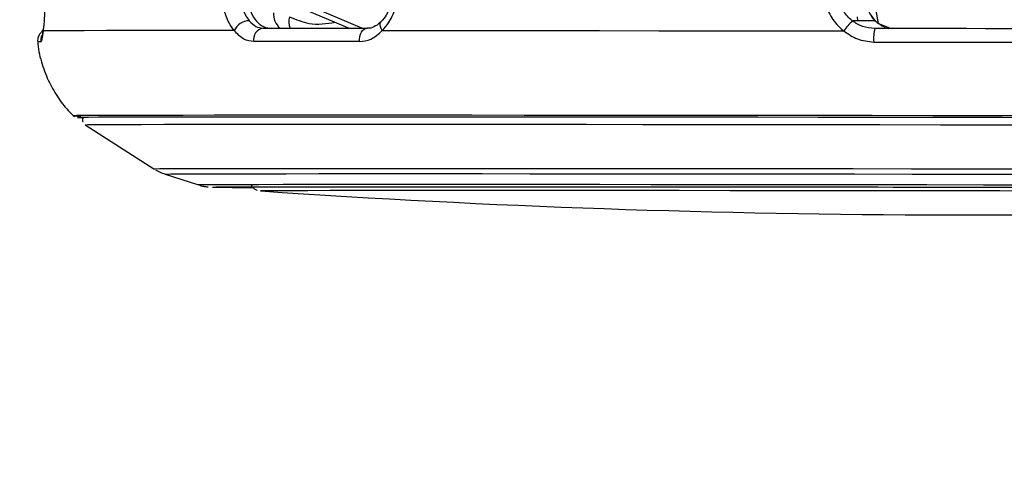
# Model space of a CAD drawing. Header units: millimetres. Extents: x 20 to 22981, y 40 to 19992.
# Tile 5 of 153: x 3897 to 4059, y 6363 to 6437. Entities that reach past the tile are written whole.
import ezdxf

# ---------------------------------------------------------------- set-up
doc = ezdxf.new("R2010")
doc.units = ezdxf.units.MM
doc.header["$LTSCALE"] = 2
doc.layers.add('COMPONENT_GEOMETRY', color=7, linetype='Continuous')
doc.styles.add('SLDTEXTSTYLE0', font='TXT', dxfattribs={"width": 0.75})
doc.dimstyles.new('SLDDIMSTYLE1', dxfattribs={"dimtxt": 100, "dimasz": 6.604, "dimexe": 0, "dimexo": 0.0625, "dimgap": 25, "dimtad": 0, "dimtih": 1, "dimtoh": 1, "dimdec": 1, "dimrnd": 1e-09, "dimzin": 12, "dimdsep": 46, "dimtxsty": 'SLDTEXTSTYLE0', "dimsah": 1, "dimcen": 0.09, "dimadec": 0, "dimazin": 3, "dimtfac": 1, "dimtdec": 1, "dimtofl": 0, "dimtmove": 0, "dimatfit": 3, "dimfxl": 1, "dimfrac": 2, "dimtolj": 1, "dimtzin": 12, "dimarcsym": 0})

# ---------------------------------------------------------------- blocks, each defined once
blk = doc.blocks.new('_D_4')
at = {"layer": 'COMPONENT_GEOMETRY', "color": 7}
for p, q in [((6756.77, 7959.49), (789.12, 7959.49)), ((795.47, 7959.49), (795.47, 5203.33)), ((595.4, 5183.02), (564.93, 5183.02)), ((564.93, 5183.02), (564.93, 5024.27)), ((995.54, 5183.02), (1026.01, 5183.02)), ((1026.01, 5183.02), (1026.01, 5024.27)), ((564.93, 5024.27), (595.4, 5024.27)), ((1026.01, 5024.27), (995.54, 5024.27)), ((795.47, 2118.49), (795.47, 4874.65)), ((6930.95, 2118.49), (789.12, 2118.49))]:
    blk.add_line(p, q, dxfattribs=at)
for points in [[(795.47, 7959.49), (794.45, 7952.89), (796.48, 7952.89)], [(795.47, 2118.49), (796.48, 2125.1), (794.45, 2125.1)]]:
    blk.add_solid(points, dxfattribs=at)
at = {"layer": 'COMPONENT_GEOMETRY', "color": 7, "char_height": 100, "attachment_point": 1, "style": 'SLDTEXTSTYLE0'}
for s, insert in [('9\'6.98"', (595.4, 5153.18)), ('2920.5mm', (467.27, 5003.56))]:
    blk.add_mtext(s, dxfattribs=dict(at, insert=insert))

msp = doc.modelspace()

# ---------------------------------------------------------------- linework, layer by layer
at = {"color": 7, "linetype": 'Continuous', "lineweight": 25}
for p, q in [((3936.35, 6442.2), (3951.42, 6435.83)), ((4038.4, 6436.6), (4037.49, 6441.63)), ((4035.03, 6437.08), (4034.96, 6437.67)), ((4038.63, 6436.49), (4039.04, 6436.18)), ((3908.03, 6419.96), (3919.33, 6412.72)), ((3921.16, 6411.85), (3926.49, 6410.11)), ((3936.84, 6409.08), (3936.87, 6409.08))]:
    msp.add_line(p, q, dxfattribs=at)
at = {"color": 8, "linetype": 'Continuous', "lineweight": 25}
for p, q in [((3953.47, 6435.83), (3940.39, 6441.41)), ((4035.03, 6437.08), (4037.83, 6437.07)), ((4038.4, 6436.6), (4040.48, 6435.76)), ((4039.08, 6436.26), (4038.4, 6436.6)), ((3948.19, 6421.51), (3947.08, 6421.51)), ((3949.4, 6421.51), (3948.19, 6421.51)), ((3928.97, 6409.71), (3928.97, 6409.72)), ((3936.84, 6409.08), (3936.84, 6409.08))]:
    msp.add_line(p, q, dxfattribs=at)
at = {"color": 7, "linetype": 'Continuous', "lineweight": 25, "flags": 128}
for points in [[(3937.26, 6435.83), (3939.24, 6435.83), (3941.27, 6435.83), (3943.35, 6435.83), (3945.47, 6435.83), (3947.63, 6435.83), (3949.84, 6435.83), (3952.09, 6435.83), (3954.38, 6435.83)], [(3953.09, 6433.62), (3953.09, 6434.04), (3953.14, 6434.45), (3953.25, 6434.83), (3953.41, 6435.17), (3953.61, 6435.45), (3953.85, 6435.66), (3954.11, 6435.79), (3954.38, 6435.83)], [(3901.1, 6435.38), (3901.11, 6435.7), (3901.11, 6435.73)], [(3932.53, 6435.44), (3926.36, 6435.43), (3920.78, 6435.43), (3915.82, 6435.42), (3911.51, 6435.42), (3907.87, 6435.41), (3904.91, 6435.4), (3902.65, 6435.39), (3901.1, 6435.38)], [(3956.83, 6435.44), (3965.19, 6435.43), (3973.97, 6435.43), (3983.11, 6435.42), (3992.57, 6435.42), (4002.31, 6435.41), (4012.28, 6435.4), (4022.43, 6435.39), (4032.71, 6435.38)], [(4062, 6435.73), (4058.97, 6435.74), (4055.95, 6435.74), (4052.92, 6435.75), (4049.89, 6435.75), (4046.86, 6435.76), (4043.84, 6435.76), (4040.81, 6435.76), (4037.79, 6435.77)], [(3953.09, 6433.62), (3950.77, 6433.62), (3948.49, 6433.62), (3946.25, 6433.62), (3944.06, 6433.62), (3941.91, 6433.62), (3939.81, 6433.62), (3937.75, 6433.62), (3935.74, 6433.62)], [(4037.62, 6433.55), (4040.68, 6433.55), (4043.75, 6433.55), (4046.82, 6433.54), (4049.89, 6433.54), (4052.96, 6433.53), (4056.03, 6433.53), (4059.09, 6433.53), (4062.16, 6433.52)], [(3947.08, 6421.51), (3941.34, 6421.51), (3935.02, 6421.51), (3929.27, 6421.51), (3924.1, 6421.5), (3919.54, 6421.5), (3915.62, 6421.49), (3912.35, 6421.48), (3909.75, 6421.47), (3907.84, 6421.46), (3906.61, 6421.45), (3906.09, 6421.44), (3906.26, 6421.42), (3907.14, 6421.41), (3907.3, 6421.41)], [(4067.4, 6421.41), (4057.4, 6421.42), (4047.36, 6421.44), (4037.34, 6421.45), (4027.38, 6421.46), (4017.52, 6421.47), (4007.83, 6421.48), (3998.34, 6421.49), (3989.1, 6421.5), (3980.15, 6421.5), (3971.55, 6421.51), (3963.33, 6421.51), (3955.53, 6421.51), (3949.4, 6421.51)], [(3948.68, 6421.23), (3941.8, 6421.22), (3935.45, 6421.22), (3929.67, 6421.22), (3924.49, 6421.21), (3919.94, 6421.21), (3916.03, 6421.2), (3912.79, 6421.19), (3910.23, 6421.18), (3908.37, 6421.17), (3907.22, 6421.16), (3906.77, 6421.15), (3907.04, 6421.13), (3907.75, 6421.12)], [(3948.81, 6421.22), (3941.93, 6421.22), (3935.59, 6421.22), (3929.82, 6421.22), (3924.65, 6421.21), (3920.1, 6421.21), (3916.2, 6421.2), (3912.96, 6421.19), (3910.41, 6421.18), (3908.55, 6421.17), (3907.4, 6421.16), (3906.95, 6421.15), (3907.22, 6421.13), (3907.77, 6421.12)], [(3908.03, 6419.97), (3908.03, 6419.97), (3908.47, 6419.98), (3909.62, 6419.99), (3911.46, 6420), (3914, 6420.01), (3917.21, 6420.02), (3921.08, 6420.03), (3925.6, 6420.03), (3930.73, 6420.04), (3936.46, 6420.04), (3942.75, 6420.04), (3949.57, 6420.04)], [(4068.76, 6421.12), (4058.71, 6421.13), (4048.61, 6421.15), (4038.52, 6421.16), (4028.48, 6421.17), (4018.56, 6421.18), (4008.78, 6421.19), (3999.22, 6421.2), (3989.9, 6421.21), (3980.89, 6421.21), (3972.21, 6421.22), (3963.93, 6421.22), (3956.07, 6421.22), (3948.68, 6421.23)], [(4068.74, 6421.12), (4058.7, 6421.13), (4048.61, 6421.15), (4038.53, 6421.16), (4028.51, 6421.17), (4018.6, 6421.18), (4008.84, 6421.19), (3999.28, 6421.2), (3989.98, 6421.21), (3980.97, 6421.21), (3972.31, 6421.22), (3964.04, 6421.22), (3956.19, 6421.22), (3948.81, 6421.22)], [(3949.57, 6420.04), (3956.9, 6420.04), (3964.68, 6420.04), (3972.9, 6420.04), (3981.49, 6420.03), (3990.43, 6420.03), (3999.66, 6420.02), (4009.15, 6420.01), (4018.83, 6420), (4028.67, 6419.99), (4038.62, 6419.98), (4048.62, 6419.97), (4058.63, 6419.95), (4068.59, 6419.94)], [(3928.97, 6409.72), (3928.98, 6409.72), (3929.51, 6409.73), (3930.75, 6409.74), (3932.69, 6409.75), (3935.31, 6409.76), (3938.61, 6409.77), (3942.56, 6409.77), (3947.14, 6409.78), (3952.32, 6409.78), (3958.07, 6409.78), (3964.37, 6409.78)], [(3934.86, 6409.71), (3934.86, 6409.71), (3935.21, 6409.72), (3936.27, 6409.73), (3938.03, 6409.74), (3940.49, 6409.75), (3943.61, 6409.76), (3947.39, 6409.76), (3951.8, 6409.77), (3956.82, 6409.77), (3962.41, 6409.77), (3968.54, 6409.77)], [(4067.26, 6409.05), (4058.34, 6409.07), (4049.36, 6409.08), (4040.38, 6409.09), (4031.46, 6409.1), (4022.66, 6409.11), (4014.03, 6409.12), (4005.63, 6409.13), (3997.51, 6409.13), (3989.72, 6409.14), (3982.3, 6409.14), (3975.32, 6409.14), (3968.81, 6409.14), (3962.8, 6409.14), (3957.35, 6409.14), (3952.49, 6409.14), (3948.24, 6409.13), (3944.63, 6409.12), (3941.69, 6409.12), (3939.43, 6409.11), (3937.87, 6409.1), (3937.02, 6409.09), (3936.84, 6409.08)], [(3964.37, 6409.78), (3971.16, 6409.78), (3978.42, 6409.78), (3986.1, 6409.78), (3994.15, 6409.77), (4002.52, 6409.77), (4011.18, 6409.76), (4020.06, 6409.75), (4029.12, 6409.74), (4038.3, 6409.73), (4047.54, 6409.72), (4056.8, 6409.71), (4066.02, 6409.69)], [(3968.54, 6409.77), (3975.17, 6409.77), (3982.26, 6409.77), (3989.77, 6409.77), (3997.65, 6409.76), (4005.85, 6409.76), (4014.32, 6409.75), (4023.01, 6409.74), (4031.87, 6409.73), (4040.83, 6409.72), (4049.86, 6409.71), (4058.88, 6409.7), (4067.85, 6409.68)]]:
    msp.add_lwpolyline(points, dxfattribs=at)
at = {"color": 8, "linetype": 'Continuous', "lineweight": 25, "flags": 128}
for points in [[(3956.83, 6435.44), (3956.65, 6435.76), (3956.54, 6436.08), (3956.5, 6436.37), (3956.52, 6436.62), (3956.61, 6436.82), (3956.68, 6436.91)], [(4034.2, 6437.13), (4034.42, 6437.09), (4035.03, 6437.08)], [(3919.33, 6412.72), (3919.46, 6412.73), (3920.27, 6412.74), (3921.78, 6412.75), (3923.98, 6412.76), (3926.88, 6412.77), (3930.45, 6412.78), (3934.67, 6412.78), (3939.52, 6412.79), (3944.97, 6412.79), (3950.99, 6412.79), (3957.56, 6412.79)], [(3921.16, 6411.85), (3921.3, 6411.86), (3922.09, 6411.87), (3923.58, 6411.88), (3925.75, 6411.89), (3928.61, 6411.9), (3932.13, 6411.9), (3936.29, 6411.91), (3941.07, 6411.91), (3946.44, 6411.92), (3952.38, 6411.92), (3958.86, 6411.92)], [(3957.56, 6412.79), (3964.63, 6412.79), (3972.16, 6412.79), (3980.12, 6412.79), (3988.46, 6412.78), (3997.14, 6412.78), (4006.1, 6412.77), (4015.3, 6412.76), (4024.69, 6412.75), (4034.22, 6412.74), (4043.83, 6412.73), (4053.48, 6412.71), (4063.11, 6412.7)], [(3958.86, 6411.92), (3965.83, 6411.92), (3973.25, 6411.92), (3981.1, 6411.91), (3989.32, 6411.91), (3997.88, 6411.9), (4006.71, 6411.9), (4015.79, 6411.89), (4025.04, 6411.88), (4034.44, 6411.87), (4043.92, 6411.86), (4053.43, 6411.84), (4062.92, 6411.83)], [(3926.49, 6410.11), (3926.54, 6410.12), (3927.15, 6410.13), (3928.47, 6410.14), (3930.49, 6410.15), (3933.19, 6410.16), (3936.56, 6410.16), (3940.58, 6410.17), (3945.22, 6410.17), (3950.46, 6410.18), (3956.27, 6410.18), (3962.62, 6410.18)], [(3962.62, 6410.18), (3969.47, 6410.18), (3976.78, 6410.18), (3984.5, 6410.17), (3992.6, 6410.17), (4001.03, 6410.16), (4009.74, 6410.16), (4018.68, 6410.15), (4027.8, 6410.14), (4037.04, 6410.13), (4046.36, 6410.12), (4055.69, 6410.1), (4065, 6410.09)]]:
    msp.add_lwpolyline(points, dxfattribs=at)
at = {"color": 8, "linetype": 'Continuous', "lineweight": 25}
for centre, radius, start, end in [((3942.26, 6438.24), 3.29, 177.7686, 226.8793), ((3944.46, 6436.92), 2.97, 164.3764, 201.5184), ((3902.72, 6433.77), 2.01, 154.3885, 186.1227), ((3900.6, 6429.41), 4.15, 88.3223, 95.2824)]:
    msp.add_arc(centre, radius, start, end, dxfattribs=at)
at = {"color": 7, "linetype": 'Continuous', "lineweight": 25}
for centre, radius, start, end in [((3935.07, 6434.27), 2.79, 92.2663, 155.2854), ((3937.57, 6433.99), 1.87, 99.5422, 191.5083), ((4038.54, 6431.64), 6.92, 129.3072, 147.359), ((4044.7, 6434.14), 7.1, 166.7202, 184.7063), ((3935.54, 6774.77), 365.12, 268.9702, 269.9977), ((3936.26, 6873.35), 463.7, 269.1042, 269.8832), ((4052.13, 8098.71), 1693.56, 266.09752, 273.74842)]:
    msp.add_arc(centre, radius, start, end, dxfattribs=at)
for points, knots in [([(3901.4, 6441.61), (3901.4, 6441.07), (3901.41, 6439.64), (3901.32, 6437.44), (3901.18, 6436.01), (3901.1, 6435.42), (3901.1, 6435.38)], [0, 0, 0, 0, 0.220493, 0.593656, 0.970348, 1, 1, 1, 1]), ([(3932.53, 6435.44), (3932.23, 6435.85), (3931.51, 6436.84), (3930.71, 6438.99), (3930.56, 6440.77), (3930.49, 6441.66)], [0, 0, 0, 0, 0.260354, 0.63069, 1, 1, 1, 1]), ([(3933.49, 6441.73), (3933.55, 6441.06), (3933.66, 6439.73), (3934.23, 6438.11), (3934.74, 6437.37), (3934.96, 6437.06)], [0, 0, 0, 0, 0.3700151, 0.740315, 1, 1, 1, 1]), ([(3934.59, 6441.72), (3934.65, 6441.05), (3934.76, 6439.72), (3935.43, 6437.95), (3936.41, 6436.61), (3937.48, 6435.92), (3938.19, 6435.86), (3938.46, 6435.83)], [0, 0, 0, 0, 0.215288, 0.430555, 0.64649, 0.863795, 1, 1, 1, 1]), ([(3958.5, 6441.7), (3958.5, 6441.6), (3958.52, 6440.87), (3958.26, 6439.54), (3957.6, 6437.94), (3956.96, 6437.24), (3956.66, 6436.92)], [0, 0, 0, 0, 0.0501241, 0.3802023, 0.7109864, 1, 1, 1, 1]), ([(3956.83, 6435.44), (3957.19, 6435.85), (3958.09, 6436.84), (3959.08, 6438.99), (3959.23, 6440.77), (3959.3, 6441.66)], [0, 0, 0, 0, 0.260354, 0.63069, 1, 1, 1, 1]), ([(4029.53, 6441.61), (4029.57, 6441.07), (4029.68, 6439.64), (4030.62, 6437.44), (4031.88, 6436.01), (4032.66, 6435.42), (4032.71, 6435.38)], [0, 0, 0, 0, 0.220493, 0.593656, 0.970348, 1, 1, 1, 1]), ([(4034.16, 6437), (4034.11, 6437.03), (4033.54, 6437.48), (4032.6, 6438.55), (4031.91, 6440.2), (4031.83, 6441.27), (4031.8, 6441.67)], [0, 0, 0, 0, 0.029546, 0.405549, 0.779029, 1, 1, 1, 1]), ([(4037.09, 6438.12), (4037.13, 6438.03), (4037.28, 6437.64), (4037.62, 6437.22), (4037.95, 6436.99), (4038.04, 6436.93)], [0, 0, 0, 0, 0.189555, 0.796219, 1, 1, 1, 1]), ([(3934.96, 6437.06), (3935.32, 6436.69), (3936.02, 6435.99), (3936.86, 6435.88), (3937.26, 6435.83)], [0, 0, 0, 0, 0.519417, 1, 1, 1, 1]), ([(3956.67, 6436.91), (3956.61, 6436.85), (3956.23, 6436.45), (3955.45, 6436.03), (3954.77, 6435.75), (3954.39, 6435.84), (3954.37, 6435.84)], [0, 0, 0, 0, 0.072838, 0.509945, 0.980691, 1, 1, 1, 1]), ([(4037.79, 6435.77), (4037.11, 6435.83), (4035.79, 6435.94), (4034.69, 6436.66), (4034.16, 6437)], [0, 0, 0, 0, 0.51952, 1, 1, 1, 1]), ([(4039.05, 6436.21), (4039.19, 6436.12), (4039.5, 6435.93), (4039.83, 6435.82), (4040.02, 6435.76)], [0, 0, 0, 0, 0.449009, 1, 1, 1, 1]), ([(3901.15, 6435.45), (3901, 6435.34), (3900.67, 6435.1), (3900.33, 6434.52), (3900.17, 6433.95), (3900.24, 6433.6), (3900.26, 6433.49)], [0, 0, 0, 0, 0.253751, 0.540377, 0.853008, 1, 1, 1, 1]), ([(3901.1, 6435.38), (3901.04, 6434.87), (3900.92, 6433.83), (3900.79, 6433.65), (3900.72, 6433.55)], [0, 0, 0, 0, 0.485349, 1, 1, 1, 1]), ([(3901.11, 6435.73), (3901.09, 6435.59), (3901.02, 6435.09), (3900.98, 6434.73), (3900.92, 6434.52), (3900.93, 6434.56), (3900.93, 6434.56)], [0, 0, 0, 0, 0.205758, 0.716475, 0.999987, 1, 1, 1, 1]), ([(3935.74, 6433.62), (3935.18, 6433.7), (3934, 6433.86), (3933.04, 6434.89), (3932.53, 6435.44)], [0, 0, 0, 0, 0.475859, 1, 1, 1, 1]), ([(3953.09, 6433.62), (3953.74, 6433.7), (3955.1, 6433.86), (3956.23, 6434.89), (3956.83, 6435.44)], [0, 0, 0, 0, 0.475859, 1, 1, 1, 1]), ([(4032.71, 6435.38), (4033.43, 6434.87), (4034.9, 6433.83), (4036.7, 6433.65), (4037.62, 6433.55)], [0, 0, 0, 0, 0.485349, 1, 1, 1, 1]), ([(3900.25, 6433.53), (3900.25, 6433.43), (3900.28, 6432.19), (3900.89, 6429.93), (3902.02, 6426.91), (3903.6, 6424.29), (3905.02, 6422.42), (3906, 6421.54), (3906.27, 6421.3)], [0, 0, 0, 0, 0.021633, 0.2662771, 0.4972861, 0.7162411, 0.9237413, 1, 1, 1, 1]), ([(3907.7, 6421.27), (3907.67, 6421.24), (3907.59, 6421.11), (3907.55, 6420.81), (3907.58, 6420.54), (3907.64, 6420.43), (3907.64, 6420.42)], [0, 0, 0, 0, 0.133145, 0.549033, 0.983521, 1, 1, 1, 1]), ([(3919.6, 6412.57), (3919.89, 6412.41), (3920.46, 6412.07), (3921.08, 6411.88), (3921.39, 6411.78)], [0, 0, 0, 0, 0.503236, 1, 1, 1, 1]), ([(3926.8, 6410.02), (3926.84, 6410.01), (3927.13, 6409.91), (3927.58, 6409.83), (3928.02, 6409.77), (3928.17, 6409.75), (3928.24, 6409.75)], [0, 0, 0, 0, 0.057869, 0.474966, 0.752506, 1, 1, 1, 1]), ([(3935.32, 6410), (3935.37, 6409.92), (3935.49, 6409.7), (3935.79, 6409.45), (3936.09, 6409.27), (3936.23, 6409.22), (3936.27, 6409.21)], [0, 0, 0, 0, 0.217687, 0.584444, 0.892956, 1, 1, 1, 1])]:
    msp.add_open_spline(points, degree=3, knots=knots, dxfattribs=at)
at = {"color": 8, "linetype": 'Continuous', "lineweight": 25}
for points, knots in [([(4036.65, 6439.15), (4036.65, 6439.14), (4036.71, 6438.81), (4037.01, 6438.16), (4037.57, 6437.27), (4038.13, 6436.82), (4038.4, 6436.6)], [0, 0, 0, 0, 0.007521, 0.319756, 0.671227, 1, 1, 1, 1]), ([(3941.6, 6437.72), (3942.67, 6437.26), (3945.13, 6436.2), (3947.68, 6436.58), (3949.13, 6436.8)], [0, 0, 0, 0, 0.432811, 1, 1, 1, 1])]:
    msp.add_open_spline(points, degree=3, knots=knots, dxfattribs=at)

# ---------------------------------------------------------------- dimensions: what is measured, and where the dimension line sits
at = {"layer": 'COMPONENT_GEOMETRY', "color": 7}
dim = msp.add_linear_dim(base=(795.47, 7959.49), p1=(6933.49, 2118.49), p2=(6759.31, 7959.49), angle=90, dimstyle='SLDDIMSTYLE1', dxfattribs=at)
dim.commit()
dim.dimension.update_dxf_attribs({"geometry": '_D_4', "text_midpoint": (795.47, 5038.99), "dimtype": 160})

doc.saveas('drawing.dxf')
